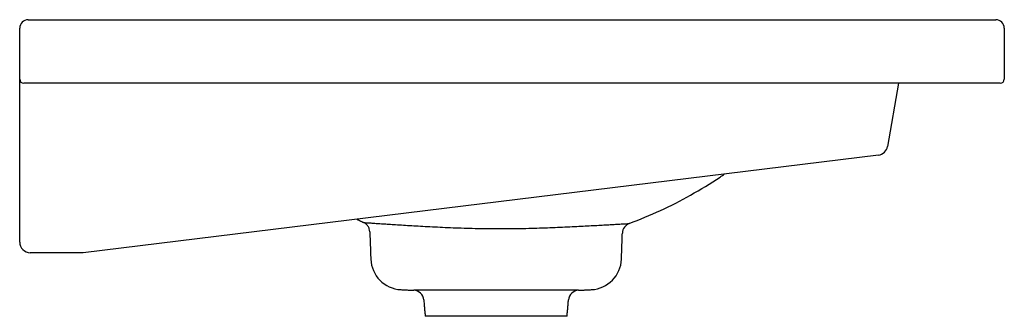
# Model space of a CAD drawing. Header units: millimetres. Extents: x 4260.572 to 4261.037, y 2419.876 to 2420.016.
import ezdxf

# ---------------------------------------------------------------- set-up
doc = ezdxf.new("R2010")
doc.units = ezdxf.units.MM
doc.layers.add('SANINDUSA', color=3, linetype='Continuous')

msp = doc.modelspace()

# ---------------------------------------------------------------- linework, layer by layer
at = {"layer": 'SANINDUSA'}
for p, q in [((4260.575878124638, 2420.015983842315), (4260.581878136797, 2420.015983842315)), ((4260.581878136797, 2420.015983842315), (4261.026878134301, 2420.015983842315)), ((4261.026878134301, 2420.015983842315), (4261.032878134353, 2420.015983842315)), ((4260.571878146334, 2419.987983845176), (4260.571878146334, 2420.01198384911)), ((4261.036878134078, 2420.01198384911), (4261.036878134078, 2419.987983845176)), ((4260.571878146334, 2419.910983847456), (4260.571878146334, 2419.987983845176)), ((4260.581878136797, 2419.985983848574), (4260.573878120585, 2419.985983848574)), ((4261.026878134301, 2419.985983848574), (4260.581878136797, 2419.985983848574)), ((4260.986984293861, 2419.985983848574), (4260.981730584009, 2419.956188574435)), ((4261.034878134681, 2419.985983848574), (4261.026878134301, 2419.985983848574)), ((4260.977415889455, 2419.952094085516), (4260.601878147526, 2419.905983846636)), ((4260.601878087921, 2419.905983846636), (4260.576878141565, 2419.905983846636)), ((4260.835781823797, 2419.888259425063), (4260.757974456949, 2419.888259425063)), ((4260.830378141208, 2419.875983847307), (4260.763378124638, 2419.875983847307))]:
    msp.add_line(p, q, dxfattribs=at)
for centre, radius, start, end in [((4260.575878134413, 2420.011983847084), 0.004000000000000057, 90, 180), ((4261.032878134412, 2420.011983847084), 0.004000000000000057, 0, 90), ((4260.573878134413, 2419.987983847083), 0.002000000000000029, 180, 270), ((4261.034878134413, 2419.987983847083), 0.00200000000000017, 270, 0), ((4260.976806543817, 2419.957056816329), 0.00500000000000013, 276.9999999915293, 350.0000000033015), ((4260.861506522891, 2419.91508045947), 0.005000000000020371, 110.2101516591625, 177.9999999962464), ((4260.576878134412, 2419.910983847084), 0.005, 180, 270), ((4260.752664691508, 2419.90354707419), 0.01500000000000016, 182.0000000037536, 267.1053279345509), ((4260.841091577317, 2419.90354707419), 0.01500000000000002, 272.8946720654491, 357.9999999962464), ((4260.757721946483, 2419.88326580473), 0.005000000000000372, 4.999999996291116, 87.10532793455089), ((4260.836034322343, 2419.88326580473), 0.005000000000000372, 92.89467206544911, 175.0000000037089)]:
    msp.add_arc(centre, radius, start, end, dxfattribs=at)
for points, knots in [([(4260.859779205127, 2419.919772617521), (4260.864728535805, 2419.921733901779), (4260.874628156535, 2419.925656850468), (4260.888867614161, 2419.933154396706), (4260.89889172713, 2419.939081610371), (4260.904077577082, 2419.942677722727), (4260.904798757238, 2419.943177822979)], [0, 0, 0, 0, 0.3138375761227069, 0.6277359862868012, 0.9482303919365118, 0.9999999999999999, 0.9999999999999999, 0.9999999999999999, 0.9999999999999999]), ([(4260.737225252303, 2419.915869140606), (4260.737208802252, 2419.916340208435), (4260.737127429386, 2419.916797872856), (4260.736910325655, 2419.917464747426), (4260.736821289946, 2419.917684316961), (4260.736616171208, 2419.918103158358), (4260.736499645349, 2419.91830418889), (4260.736238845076, 2419.918689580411), (4260.736093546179, 2419.918875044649), (4260.735778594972, 2419.91922316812), (4260.735442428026, 2419.919545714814), (4260.735065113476, 2419.919818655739), (4260.734666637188, 2419.920066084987), (4260.734457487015, 2419.920176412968), (4260.73424176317, 2419.920271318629)], [0, 0, 0, 0, 0.2500000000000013, 0.2500000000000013, 0.3750000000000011, 0.3750000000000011, 0.5000000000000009, 0.5000000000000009, 0.6250000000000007, 0.6250000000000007, 0.7500000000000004, 0.8750000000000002, 0.8750000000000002, 1, 1, 1, 1]), ([(4260.734241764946, 2419.920271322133), (4260.734309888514, 2419.920267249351), (4260.734446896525, 2419.920259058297), (4260.735467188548, 2419.920193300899), (4260.736885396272, 2419.920096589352), (4260.738600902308, 2419.919977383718), (4260.740737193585, 2419.91982793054), (4260.743271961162, 2419.919653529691), (4260.746160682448, 2419.919461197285), (4260.749402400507, 2419.9192536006), (4260.753014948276, 2419.919031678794), (4260.75695371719, 2419.918799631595), (4260.761154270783, 2419.918562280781), (4260.76562298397, 2419.918322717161), (4260.770369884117, 2419.918085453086), (4260.775328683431, 2419.917862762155), (4260.780414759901, 2419.917667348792), (4260.785641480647, 2419.917508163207), (4260.791014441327, 2419.917397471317), (4260.796416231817, 2419.917343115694), (4260.801746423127, 2419.917349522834), (4260.807020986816, 2419.917410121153), (4260.812272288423, 2419.917522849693), (4260.817410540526, 2419.917676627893), (4260.822346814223, 2419.917857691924), (4260.827101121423, 2419.918056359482), (4260.831677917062, 2419.918264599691), (4260.835999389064, 2419.918473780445), (4260.839997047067, 2419.91867601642), (4260.843692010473, 2419.918870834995), (4260.847083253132, 2419.91905682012), (4260.850109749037, 2419.919228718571), (4260.852729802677, 2419.919381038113), (4260.854962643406, 2419.919511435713), (4260.856807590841, 2419.919616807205), (4260.858380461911, 2419.919703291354), (4260.859524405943, 2419.919760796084), (4260.859681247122, 2419.919768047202), (4260.859758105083, 2419.919771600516)], [0, 0, 0, 0, 0.03389535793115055, 0.06816929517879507, 0.09447909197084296, 0.1207888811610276, 0.1478217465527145, 0.1748546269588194, 0.2012481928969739, 0.2276415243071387, 0.2547770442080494, 0.2819122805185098, 0.3084877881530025, 0.3350628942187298, 0.3624244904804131, 0.3897855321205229, 0.4165297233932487, 0.4432732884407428, 0.4708719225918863, 0.4984710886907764, 0.5249341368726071, 0.5513966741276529, 0.5786893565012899, 0.6059827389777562, 0.632533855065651, 0.6590855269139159, 0.6864247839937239, 0.7137644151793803, 0.7403571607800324, 0.766950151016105, 0.7943033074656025, 0.8216568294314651, 0.8481793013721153, 0.8747017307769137, 0.9019660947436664, 0.9292304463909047, 0.9653203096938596, 1, 1, 1, 1])]:
    msp.add_open_spline(points, degree=3, knots=knots, dxfattribs=at)
for points in [[(4260.731022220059, 2419.921840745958), (4260.734241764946, 2419.920271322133)], [(4260.737225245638, 2419.915869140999), (4260.737673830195, 2419.903023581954)], [(4260.856082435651, 2419.903023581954), (4260.856509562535, 2419.915254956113)], [(4260.751907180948, 2419.888566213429), (4260.757974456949, 2419.888259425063)], [(4260.835781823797, 2419.888259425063), (4260.841849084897, 2419.888566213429)], [(4260.762702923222, 2419.883701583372), (4260.763378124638, 2419.875983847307)], [(4260.830378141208, 2419.875983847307), (4260.831053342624, 2419.883701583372)]]:
    msp.add_open_spline(points, degree=1, dxfattribs=at)

doc.saveas('drawing.dxf')
